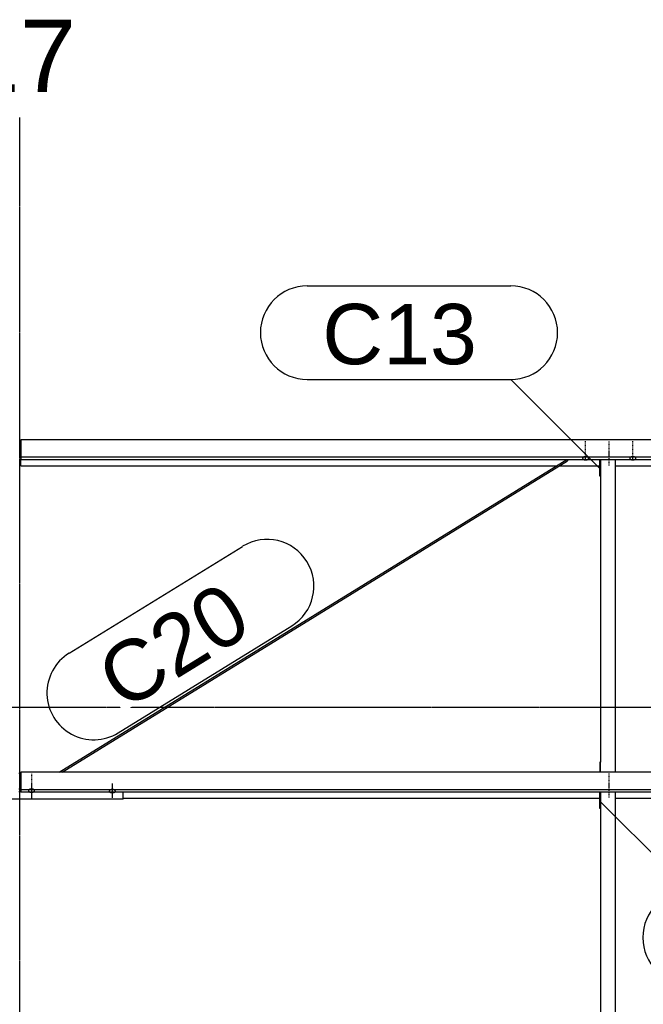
# Model space of a CAD drawing. Header units: millimetres. Extents: x -4888 to 73862, y -29046 to 15504.
# Tile 108 of 111: x 56000 to 57851, y 9708 to 12630. Entities that reach past the tile are written whole.
import ezdxf

# ---------------------------------------------------------------- set-up
doc = ezdxf.new("R2010")
doc.units = ezdxf.units.MM
doc.linetypes.add('DXK_LINE_DOT2', pattern=[3.9198, 1.9599, -1.9599])
doc.linetypes.add('DXK_LINE_DOT3', pattern=[5.9187, 2.979, -0.9799, 0.9799, -0.9799])
doc.styles.add('Arial', font='ARIAL.TTF', dxfattribs={"height": 0.2})

# ---------------------------------------------------------------- blocks, each defined once
blk = doc.blocks.new('Part-1953139-17227 - 1282')
at = {"color": 3, "linetype": 'Continuous'}
for p, q in [((59497, 11383.2), (56003, 11383.2)), ((56003, 11383.2), (56003, 11324.9)), ((59497, 11324.9), (59497, 11383.2)), ((56003, 11332.4), (59497, 11332.4)), ((56003, 11324.9), (59497, 11324.9)), ((56003, 11306.2), (56003, 11324.9)), ((56003, 11306.2), (57593.5, 11306.2)), ((57602.6, 11306.2), (57722, 11306.2)), ((57769, 11306.2), (57897.4, 11306.2)), ((57906.5, 11306.2), (59193, 11306.2))]:
    blk.add_line(p, q, dxfattribs=at)
blk = doc.blocks.new('GridLine-1953139-4961 - 1282')
at = {"color": 174, "linetype": 'DXK_LINE_DOT3'}
blk.add_line((-1750, 10590), (64750, 10590), dxfattribs=at)
blk = doc.blocks.new('GridLine-1953139-4957 - 1282')
at = {"color": 174, "linetype": 'DXK_LINE_DOT3'}
blk.add_line((56000, -1750), (56000, 12340), dxfattribs=at)
at = {"color": 136, "linetype": 'Continuous', "style": 'Arial'}
blk.add_text('17', height=214.89, dxfattribs=at).set_placement((55833.2, 12415))
blk = doc.blocks.new('Part-1953139-17228 - 1282')
at = {"color": 3, "linetype": 'Continuous'}
for p, q in [((59497, 10396.9), (56003, 10396.9)), ((56003, 10396.9), (56003, 10338.6)), ((59497, 10338.6), (59497, 10396.9)), ((56003, 10346.1), (59497, 10346.1)), ((56003, 10338.6), (59497, 10338.6)), ((56307, 10319.9), (57722, 10319.9)), ((57769, 10319.9), (59193, 10319.9))]:
    blk.add_line(p, q, dxfattribs=at)
blk = doc.blocks.new('Part-1953139-18846 - 1282')
at = {"color": 3, "linetype": 'Continuous'}
for p, q in [((57722, 11275.6), (57722, 11324.9)), ((57724, 11324.9), (57724, 10426.5)), ((57769, 10396.9), (57769, 11324.9)), ((57724, 11275.6), (57722, 11275.6)), ((57724, 10426.5), (57722, 10426.5)), ((57722, 10426.5), (57722, 10396.9)), ((57724, 10396.9), (57724, 10426.5))]:
    blk.add_line(p, q, dxfattribs=at)
blk = doc.blocks.new('Bolt-1953139-18850 - 1282')
at = {"color": 5, "linetype": 'DXK_LINE_DOT2'}
blk.add_line((57750, 11307.3), (57750, 11349.6), dxfattribs=at)
blk = doc.blocks.new('Part-1953139-17801 - 1282')
at = {"color": 3, "linetype": 'Continuous'}
for p, q in [((55997, 10394.5), (56003, 10394.5)), ((55997, 10347.9), (56003, 10347.9)), ((55693, 10317.5), (55693, 10338.6)), ((56307, 10317.5), (55693, 10317.5)), ((55997, 10339.4), (56003, 10339.4)), ((56307, 10317.5), (56307, 10338.6))]:
    blk.add_line(p, q, dxfattribs=at)
blk = doc.blocks.new('Bolt-1953139-17804 - 1282')
at = {"color": 5, "linetype": 'Continuous'}
for p, q in [((56026.2, 10343.2), (56026, 10342.8)), ((56026, 10342.8), (56026, 10342.3)), ((56026, 10342.3), (56026, 10341.8)), ((56026.4, 10343.7), (56026.2, 10343.2)), ((56026.7, 10344.1), (56026.4, 10343.7)), ((56027.1, 10344.6), (56026.7, 10344.1)), ((56027.5, 10345), (56027.1, 10344.6)), ((56028, 10345.3), (56027.5, 10345)), ((56028.6, 10345.7), (56028, 10345.3)), ((56029.3, 10346), (56028.6, 10345.7)), ((56030, 10346.3), (56029.3, 10346)), ((56030.8, 10346.5), (56030, 10346.3)), ((56031.6, 10346.7), (56030.8, 10346.5)), ((56032.4, 10346.9), (56031.6, 10346.7)), ((56033.2, 10347), (56032.4, 10346.9)), ((56034.1, 10347.1), (56033.2, 10347)), ((56035, 10347.1), (56034.1, 10347.1)), ((56035, 10362), (56035, 10319.7)), ((56035.9, 10347.1), (56035, 10347.1)), ((56036.8, 10347), (56035.9, 10347.1)), ((56037.6, 10346.9), (56036.8, 10347)), ((56038.4, 10346.7), (56037.6, 10346.9)), ((56039.2, 10346.5), (56038.4, 10346.7)), ((56040, 10346.3), (56039.2, 10346.5)), ((56040.7, 10346), (56040, 10346.3)), ((56041.4, 10345.7), (56040.7, 10346)), ((56042, 10345.3), (56041.4, 10345.7)), ((56042.5, 10345), (56042, 10345.3)), ((56042.9, 10344.6), (56042.5, 10345)), ((56043.3, 10344.1), (56042.9, 10344.6)), ((56043.6, 10343.7), (56043.3, 10344.1)), ((56043.8, 10343.2), (56043.6, 10343.7)), ((56044, 10342.8), (56043.8, 10343.2)), ((56044, 10342.3), (56044, 10342.8)), ((56044, 10341.8), (56044, 10342.3)), ((56026, 10341.8), (56026.2, 10341.4)), ((56026.2, 10341.4), (56026.4, 10340.9)), ((56026.4, 10340.9), (56026.7, 10340.5)), ((56026.7, 10340.5), (56027.1, 10340)), ((56027.1, 10340), (56027.5, 10339.6)), ((56027.5, 10339.6), (56028, 10339.3)), ((56028, 10339.3), (56028.6, 10338.9)), ((56028.6, 10338.9), (56029.3, 10338.6)), ((56029.3, 10338.6), (56030, 10338.3)), ((56030, 10338.3), (56030.8, 10338.1)), ((56030.8, 10338.1), (56031.6, 10337.9)), ((56031.6, 10337.9), (56032.4, 10337.7)), ((56032.4, 10337.7), (56033.2, 10337.6)), ((56033.2, 10337.6), (56034.1, 10337.5)), ((56034.1, 10337.5), (56035, 10337.5)), ((56035, 10337.5), (56035.9, 10337.5)), ((56035.9, 10337.5), (56036.8, 10337.6)), ((56036.8, 10337.6), (56037.6, 10337.7)), ((56037.6, 10337.7), (56038.4, 10337.9)), ((56038.4, 10337.9), (56039.2, 10338.1)), ((56039.2, 10338.1), (56040, 10338.3)), ((56040, 10338.3), (56040.7, 10338.6)), ((56040.7, 10338.6), (56041.4, 10338.9)), ((56041.4, 10338.9), (56042, 10339.3)), ((56042, 10339.3), (56042.5, 10339.6)), ((56042.5, 10339.6), (56042.9, 10340)), ((56042.9, 10340), (56043.3, 10340.5)), ((56043.3, 10340.5), (56043.6, 10340.9)), ((56043.6, 10340.9), (56043.8, 10341.4)), ((56043.8, 10341.4), (56044, 10341.8))]:
    blk.add_line(p, q, dxfattribs=at)
blk = doc.blocks.new('Bolt-1953139-17805 - 1282')
at = {"color": 5, "linetype": 'DXK_LINE_DOT2'}
blk.add_line((56035, 10391.8), (56035, 10349.5), dxfattribs=at)
blk = doc.blocks.new('Bolt-1953139-17807 - 1282')
at = {"color": 5, "linetype": 'Continuous'}
for p, q in [((56266.4, 10342.3), (56266.2, 10341.9)), ((56266.7, 10342.8), (56266.4, 10342.3)), ((56267.1, 10343.2), (56266.7, 10342.8)), ((56267.5, 10343.6), (56267.1, 10343.2)), ((56268, 10344), (56267.5, 10343.6)), ((56268.6, 10344.3), (56268, 10344)), ((56269.3, 10344.7), (56268.6, 10344.3)), ((56270, 10344.9), (56269.3, 10344.7)), ((56270.8, 10345.2), (56270, 10344.9)), ((56271.6, 10345.4), (56270.8, 10345.2)), ((56272.4, 10345.5), (56271.6, 10345.4)), ((56273.2, 10345.6), (56272.4, 10345.5)), ((56274.1, 10345.7), (56273.2, 10345.6)), ((56275, 10345.7), (56274.1, 10345.7)), ((56275, 10363.5), (56275, 10321.1)), ((56275.9, 10345.7), (56275, 10345.7)), ((56276.8, 10345.6), (56275.9, 10345.7)), ((56277.6, 10345.5), (56276.8, 10345.6)), ((56278.4, 10345.4), (56277.6, 10345.5)), ((56279.2, 10345.2), (56278.4, 10345.4)), ((56280, 10344.9), (56279.2, 10345.2)), ((56280.7, 10344.7), (56280, 10344.9)), ((56281.4, 10344.3), (56280.7, 10344.7)), ((56282, 10344), (56281.4, 10344.3)), ((56282.5, 10343.6), (56282, 10344)), ((56282.9, 10343.2), (56282.5, 10343.6)), ((56283.3, 10342.8), (56282.9, 10343.2)), ((56283.6, 10342.3), (56283.3, 10342.8)), ((56283.8, 10341.9), (56283.6, 10342.3)), ((56266.2, 10341.9), (56266, 10341.4)), ((56266, 10341.4), (56266, 10340.9)), ((56266, 10340.9), (56266, 10340.5)), ((56266, 10340.5), (56266.2, 10340)), ((56266.2, 10340), (56266.4, 10339.6)), ((56266.4, 10339.6), (56266.7, 10339.1)), ((56266.7, 10339.1), (56267.1, 10338.7)), ((56267.1, 10338.7), (56267.5, 10338.3)), ((56267.5, 10338.3), (56268, 10337.9)), ((56268, 10337.9), (56268.6, 10337.6)), ((56268.6, 10337.6), (56269.3, 10337.2)), ((56269.3, 10337.2), (56270, 10337)), ((56270, 10337), (56270.8, 10336.7)), ((56270.8, 10336.7), (56271.6, 10336.5)), ((56271.6, 10336.5), (56272.4, 10336.4)), ((56272.4, 10336.4), (56273.2, 10336.3)), ((56273.2, 10336.3), (56274.1, 10336.2)), ((56274.1, 10336.2), (56275, 10336.2)), ((56275, 10336.2), (56275.9, 10336.2)), ((56275.9, 10336.2), (56276.8, 10336.3)), ((56276.8, 10336.3), (56277.6, 10336.4)), ((56277.6, 10336.4), (56278.4, 10336.5)), ((56278.4, 10336.5), (56279.2, 10336.7)), ((56279.2, 10336.7), (56280, 10337)), ((56280, 10337), (56280.7, 10337.2)), ((56280.7, 10337.2), (56281.4, 10337.6)), ((56281.4, 10337.6), (56282, 10337.9)), ((56282, 10337.9), (56282.5, 10338.3)), ((56282.5, 10338.3), (56282.9, 10338.7)), ((56282.9, 10338.7), (56283.3, 10339.1)), ((56283.3, 10339.1), (56283.6, 10339.6)), ((56283.6, 10339.6), (56283.8, 10340)), ((56284, 10341.4), (56283.8, 10341.9)), ((56283.8, 10340), (56284, 10340.5)), ((56284, 10340.9), (56284, 10341.4)), ((56284, 10340.5), (56284, 10340.9))]:
    blk.add_line(p, q, dxfattribs=at)
blk = doc.blocks.new('Part-1953139-19165 - 1282')
at = {"color": 3, "linetype": 'Continuous'}
for p, q in [((56116.9, 10396.9), (57623.8, 11324.9)), ((56126, 10396.9), (57626.2, 11320.8)), ((57624.2, 11324.9), (57625, 11324.2)), ((57625, 11324.2), (57626.1, 11322.6)), ((57626.1, 11322.6), (57626.5, 11321.2)), ((57626.5, 11321.2), (57626.2, 11320.8))]:
    blk.add_line(p, q, dxfattribs=at)
blk = doc.blocks.new('Bolt-1953139-19168 - 1282')
at = {"color": 5, "linetype": 'Continuous'}
for p, q in [((57671.2, 11329.5), (57671, 11329.1)), ((57671, 11329.1), (57671, 11328.6)), ((57671, 11328.6), (57671, 11328.1)), ((57671, 11328.1), (57671.2, 11327.7)), ((57671.4, 11330), (57671.2, 11329.5)), ((57671.2, 11327.7), (57671.4, 11327.2)), ((57671.7, 11330.4), (57671.4, 11330)), ((57671.4, 11327.2), (57671.7, 11326.8)), ((57672.1, 11330.8), (57671.7, 11330.4)), ((57671.7, 11326.8), (57672.1, 11326.3)), ((57672.5, 11331.2), (57672.1, 11330.8)), ((57672.1, 11326.3), (57672.5, 11325.9)), ((57673, 11331.6), (57672.5, 11331.2)), ((57672.5, 11325.9), (57673, 11325.6)), ((57673.6, 11332), (57673, 11331.6)), ((57673, 11325.6), (57673.6, 11325.2)), ((57674.3, 11332.3), (57673.6, 11332)), ((57673.6, 11325.2), (57674.3, 11324.9)), ((57675, 11332.6), (57674.3, 11332.3)), ((57674.3, 11324.9), (57675, 11324.6)), ((57675.8, 11332.8), (57675, 11332.6)), ((57675, 11324.6), (57675.8, 11324.4)), ((57676.6, 11333), (57675.8, 11332.8)), ((57675.8, 11324.4), (57676.6, 11324.2)), ((57677.4, 11333.2), (57676.6, 11333)), ((57676.6, 11324.2), (57677.4, 11324)), ((57678.2, 11333.3), (57677.4, 11333.2)), ((57677.4, 11324), (57678.2, 11323.9)), ((57679.1, 11333.4), (57678.2, 11333.3)), ((57678.2, 11323.9), (57679.1, 11323.8)), ((57680, 11333.4), (57679.1, 11333.4)), ((57679.1, 11323.8), (57680, 11323.8)), ((57680.9, 11333.4), (57680, 11333.4)), ((57680, 11325.2), (57680, 11333.3)), ((57680, 11323.8), (57680.9, 11323.8)), ((57681.8, 11333.3), (57680.9, 11333.4)), ((57680.9, 11323.8), (57681.8, 11323.9)), ((57682.6, 11333.2), (57681.8, 11333.3)), ((57681.8, 11323.9), (57682.6, 11324)), ((57683.4, 11333), (57682.6, 11333.2)), ((57682.6, 11324), (57683.4, 11324.2)), ((57684.2, 11332.8), (57683.4, 11333)), ((57683.4, 11324.2), (57684.2, 11324.4)), ((57685, 11332.6), (57684.2, 11332.8)), ((57684.2, 11324.4), (57685, 11324.6)), ((57685.7, 11332.3), (57685, 11332.6)), ((57685, 11324.6), (57685.7, 11324.9)), ((57686.4, 11332), (57685.7, 11332.3)), ((57685.7, 11324.9), (57686.4, 11325.2)), ((57687, 11331.6), (57686.4, 11332)), ((57686.4, 11325.2), (57687, 11325.6)), ((57687.5, 11331.2), (57687, 11331.6)), ((57687, 11325.6), (57687.5, 11325.9)), ((57687.9, 11330.8), (57687.5, 11331.2)), ((57687.5, 11325.9), (57687.9, 11326.3)), ((57688.3, 11330.4), (57687.9, 11330.8)), ((57687.9, 11326.3), (57688.3, 11326.8)), ((57688.6, 11330), (57688.3, 11330.4)), ((57688.3, 11326.8), (57688.6, 11327.2)), ((57688.8, 11329.5), (57688.6, 11330)), ((57688.6, 11327.2), (57688.8, 11327.7)), ((57689, 11329.1), (57688.8, 11329.5)), ((57688.8, 11327.7), (57689, 11328.1)), ((57689, 11328.6), (57689, 11329.1)), ((57689, 11328.1), (57689, 11328.6))]:
    blk.add_line(p, q, dxfattribs=at)
blk = doc.blocks.new('Bolt-1953139-18847 - 1282')
at = {"color": 5, "linetype": 'DXK_LINE_DOT2'}
blk.add_line((57750, 10351.6), (57750, 10394), dxfattribs=at)
blk = doc.blocks.new('Bolt-1953139-18848 - 1282')
at = {"color": 5, "linetype": 'DXK_LINE_DOT2'}
blk.add_line((57750, 10321.8), (57750, 10364.1), dxfattribs=at)
blk = doc.blocks.new('Bolt-1953139-18849 - 1282')
at = {"color": 5, "linetype": 'DXK_LINE_DOT2'}
blk.add_line((57750, 11337.1), (57750, 11379.4), dxfattribs=at)
blk = doc.blocks.new('Part-1953139-18851 - 1282')
at = {"color": 3, "linetype": 'Continuous'}
for p, q in [((57722, 10289.3), (57722, 10338.6)), ((57724, 10338.6), (57724, 9393.6)), ((57769, 9364), (57769, 10338.6)), ((57724, 10289.3), (57722, 10289.3)), ((57724, 9393.6), (57722, 9393.6)), ((57722, 9393.6), (57722, 9364)), ((57724, 9364), (57724, 9393.6))]:
    blk.add_line(p, q, dxfattribs=at)
blk = doc.blocks.new('Bolt-1953139-19167 - 1282')
at = {"color": 5, "linetype": 'DXK_LINE_DOT2'}
blk.add_line((57680, 11337.9), (57680, 11380.2), dxfattribs=at)
blk = doc.blocks.new('Bolt-1953139-19169 - 1282')
at = {"color": 5, "linetype": 'DXK_LINE_DOT2'}
blk.add_line((57820, 11337.9), (57820, 11380.2), dxfattribs=at)
blk = doc.blocks.new('Bolt-1953139-19170 - 1282')
at = {"color": 5, "linetype": 'Continuous'}
for p, q in [((57811.2, 11329.5), (57811, 11329.1)), ((57811, 11329.1), (57811, 11328.6)), ((57811, 11328.6), (57811, 11328.1)), ((57811, 11328.1), (57811.2, 11327.7)), ((57811.4, 11330), (57811.2, 11329.5)), ((57811.2, 11327.7), (57811.4, 11327.2)), ((57811.7, 11330.4), (57811.4, 11330)), ((57811.4, 11327.2), (57811.7, 11326.8)), ((57812.1, 11330.8), (57811.7, 11330.4)), ((57811.7, 11326.8), (57812.1, 11326.3)), ((57812.5, 11331.2), (57812.1, 11330.8)), ((57812.1, 11326.3), (57812.5, 11325.9)), ((57813, 11331.6), (57812.5, 11331.2)), ((57812.5, 11325.9), (57813, 11325.6)), ((57813.6, 11332), (57813, 11331.6)), ((57813, 11325.6), (57813.6, 11325.2)), ((57814.3, 11332.3), (57813.6, 11332)), ((57813.6, 11325.2), (57814.3, 11324.9)), ((57815, 11332.6), (57814.3, 11332.3)), ((57814.3, 11324.9), (57815, 11324.6)), ((57815.8, 11332.8), (57815, 11332.6)), ((57815, 11324.6), (57815.8, 11324.4)), ((57816.6, 11333), (57815.8, 11332.8)), ((57815.8, 11324.4), (57816.6, 11324.2)), ((57817.4, 11333.2), (57816.6, 11333)), ((57816.6, 11324.2), (57817.4, 11324)), ((57818.2, 11333.3), (57817.4, 11333.2)), ((57817.4, 11324), (57818.2, 11323.9)), ((57819.1, 11333.4), (57818.2, 11333.3)), ((57818.2, 11323.9), (57819.1, 11323.8)), ((57820, 11333.4), (57819.1, 11333.4)), ((57819.1, 11323.8), (57820, 11323.8)), ((57820.9, 11333.4), (57820, 11333.4)), ((57820, 11325.2), (57820, 11333.3)), ((57820, 11323.8), (57820.9, 11323.8)), ((57821.8, 11333.3), (57820.9, 11333.4)), ((57820.9, 11323.8), (57821.8, 11323.9)), ((57822.6, 11333.2), (57821.8, 11333.3)), ((57821.8, 11323.9), (57822.6, 11324)), ((57823.4, 11333), (57822.6, 11333.2)), ((57822.6, 11324), (57823.4, 11324.2)), ((57824.2, 11332.8), (57823.4, 11333)), ((57823.4, 11324.2), (57824.2, 11324.4)), ((57825, 11332.6), (57824.2, 11332.8)), ((57824.2, 11324.4), (57825, 11324.6)), ((57825.7, 11332.3), (57825, 11332.6)), ((57825, 11324.6), (57825.7, 11324.9)), ((57826.4, 11332), (57825.7, 11332.3)), ((57825.7, 11324.9), (57826.4, 11325.2)), ((57827, 11331.6), (57826.4, 11332)), ((57826.4, 11325.2), (57827, 11325.6)), ((57827.5, 11331.2), (57827, 11331.6)), ((57827, 11325.6), (57827.5, 11325.9)), ((57827.9, 11330.8), (57827.5, 11331.2)), ((57827.5, 11325.9), (57827.9, 11326.3)), ((57828.3, 11330.4), (57827.9, 11330.8)), ((57827.9, 11326.3), (57828.3, 11326.8)), ((57828.6, 11330), (57828.3, 11330.4)), ((57828.3, 11326.8), (57828.6, 11327.2)), ((57828.8, 11329.5), (57828.6, 11330)), ((57828.6, 11327.2), (57828.8, 11327.7)), ((57829, 11329.1), (57828.8, 11329.5)), ((57828.8, 11327.7), (57829, 11328.1)), ((57829, 11328.6), (57829, 11329.1)), ((57829, 11328.1), (57829, 11328.6))]:
    blk.add_line(p, q, dxfattribs=at)
blk = doc.blocks.new('Mark-1953139-19761 - 1282')
at = {"color": 136, "linetype": 'Continuous'}
for p, q in [((57723.2, 10310.3), (57988.4, 10045.2)), ((57988.4, 10045.2), (58593.2, 10045.2)), ((57988.4, 9767.7), (58593.2, 9767.7))]:
    blk.add_line(p, q, dxfattribs=at)
for centre, start, end in [((57988.4, 9906.4), 90, 270), ((58593.2, 9906.4), 270, 90)]:
    blk.add_arc(centre, 138.8, start, end, dxfattribs=at)
at = {"color": 0}
blk.add_wipeout([(58491.9, 9812.7), (58491.9, 10000.2), (58033.4, 10000.2), (58033.4, 9812.7)], dxfattribs=at)
blk.add_wipeout([(58491.9, 9812.7), (58491.9, 10000.2), (58033.4, 10000.2), (58033.4, 9812.7)], dxfattribs=at)
at = {"color": 2, "style": 'Arial'}
blk.add_text('C14', height=179.08, dxfattribs=at).set_placement((58033.4, 9812.7))
blk = doc.blocks.new('Mark-1953139-19760 - 1282')
at = {"color": 136, "linetype": 'Continuous'}
for p, q in [((56853.3, 11840), (57458.1, 11840)), ((56853.3, 11562.5), (57458.1, 11562.5)), ((57723.2, 11297.4), (57458.1, 11562.5))]:
    blk.add_line(p, q, dxfattribs=at)
for centre, start, end in [((56853.3, 11701.3), 90, 270), ((57458.1, 11701.3), 270, 90)]:
    blk.add_arc(centre, 138.7, start, end, dxfattribs=at)
at = {"color": 0}
blk.add_wipeout([(57356.8, 11607.5), (57356.8, 11795), (56898.3, 11795), (56898.3, 11607.5)], dxfattribs=at)
blk.add_wipeout([(57356.8, 11607.5), (57356.8, 11795), (56898.3, 11795), (56898.3, 11607.5)], dxfattribs=at)
at = {"color": 2, "style": 'Arial'}
blk.add_text('C13', height=179.08, dxfattribs=at).set_placement((56898.3, 11607.5))
blk = doc.blocks.new('Mark-1953139-19877 - 1282')
at = {"color": 0}
blk.add_wipeout([(56697.6, 10816.2), (56599.2, 10975.8), (56208.8, 10735.4), (56307.2, 10575.7)], dxfattribs=at)
blk.add_wipeout([(56697.6, 10816.2), (56599.2, 10975.8), (56208.8, 10735.4), (56307.2, 10575.7)], dxfattribs=at)
at = {"color": 136, "linetype": 'Continuous'}
for p, q in [((56146.9, 10750.1), (56661.9, 11067.2)), ((56292.4, 10513.8), (56807.4, 10830.9))]:
    blk.add_line(p, q, dxfattribs=at)
for centre, start, end in [((56734.6, 10949.1), 301.6261, 121.6261), ((56219.7, 10632), 121.6261, 301.6261)]:
    blk.add_arc(centre, 138.8, start, end, dxfattribs=at)
at = {"color": 2, "style": 'Arial'}
blk.add_text('C20', height=179.08, rotation=31.6273, dxfattribs=at).set_placement((56307.2, 10575.7))

msp = doc.modelspace()

# ---------------------------------------------------------------- block references
for name in ['GridLine-1953139-4957 - 1282', 'Part-1953139-17227 - 1282', 'Bolt-1953139-19167 - 1282', 'Bolt-1953139-18849 - 1282', 'Bolt-1953139-19169 - 1282', 'Bolt-1953139-18850 - 1282', 'Part-1953139-19165 - 1282', 'Bolt-1953139-19168 - 1282', 'Part-1953139-18846 - 1282', 'Bolt-1953139-19170 - 1282', 'GridLine-1953139-4961 - 1282', 'Part-1953139-17801 - 1282', 'Part-1953139-17228 - 1282', 'Bolt-1953139-17805 - 1282', 'Bolt-1953139-18847 - 1282', 'Bolt-1953139-17804 - 1282', 'Bolt-1953139-17807 - 1282', 'Bolt-1953139-18848 - 1282', 'Part-1953139-18851 - 1282']:
    msp.add_blockref(name, (0, 0))

# ---------------------------------------------------------------- next in the draw order: block references
for name in ['Mark-1953139-19760 - 1282', 'Mark-1953139-19877 - 1282', 'Mark-1953139-19761 - 1282']:
    msp.add_blockref(name, (0, 0))

doc.saveas('drawing.dxf')
